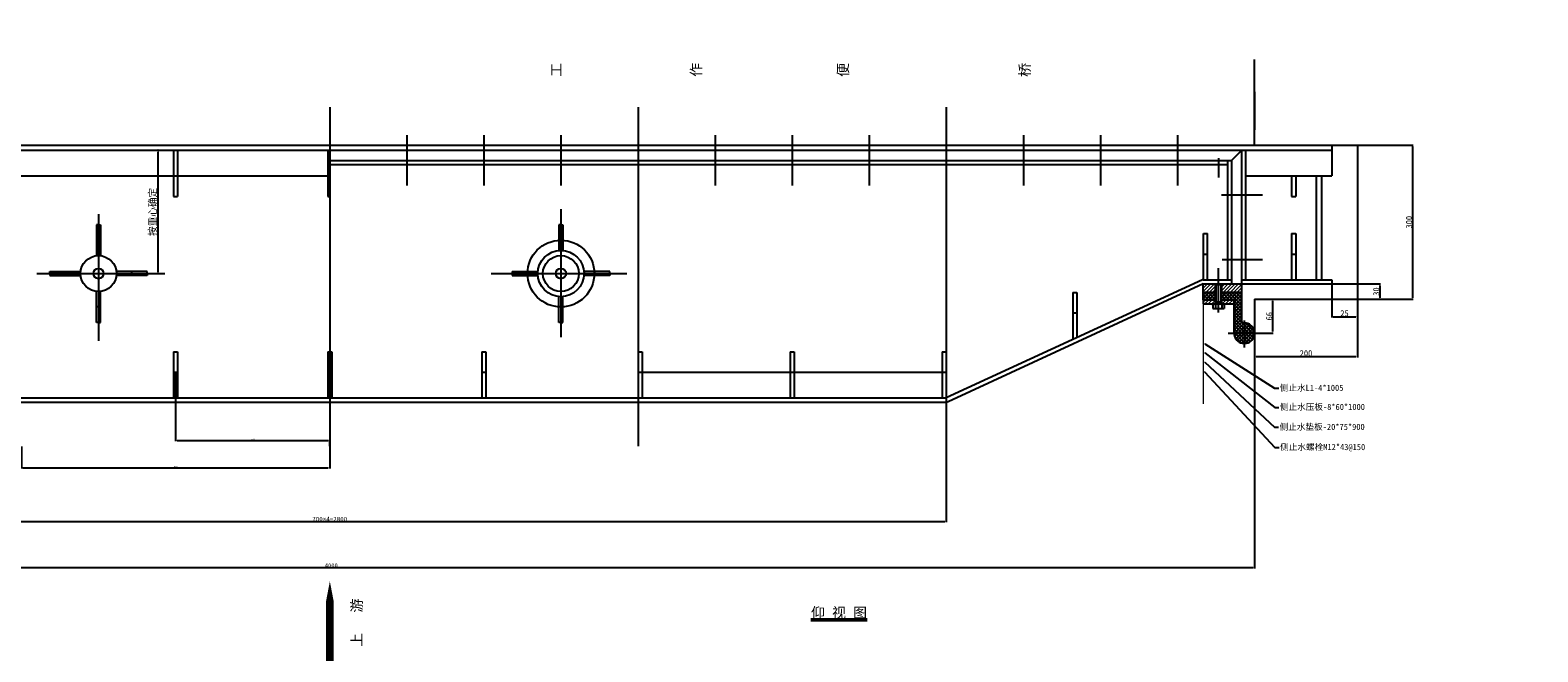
# Model space of a CAD drawing. Header units: millimetres. Extents: x 5419 to 25931, y -1907 to 3833.
# Tile 3 of 10: x 7442 to 10376, y 134 to 1343. Entities that reach past the tile are written whole.
import ezdxf
from ezdxf import colors
from ezdxf.entities.mleader import LeaderData, LeaderLine
from ezdxf.math import Vec2, Vec3

# ---------------------------------------------------------------- set-up
doc = ezdxf.new("R2010")
doc.units = ezdxf.units.MM
doc.dimstyles.new('ISO-25', dxfattribs={"dimtxt": 3, "dimasz": 3, "dimexe": 1.25, "dimexo": 0.625, "dimtad": 1, "dimtxsty": 'Standard', "dimcen": 2.5, "dimadec": 0, "dimazin": 0, "dimtfac": 1, "dimtmove": 0, "dimatfit": 3, "dimfxl": 1, "dimarcsym": 0})

# ---------------------------------------------------------------- blocks, each defined once
blk = doc.blocks.new('*D1')
at = {"color": 0, "lineweight": -2}
for p, q in [((10025.7, 1119.7), (10133.4, 1119.7)), ((10132.2, 1116.7), (10132.2, 822.7)), ((10025.7, 819.7), (10133.4, 819.7))]:
    blk.add_line(p, q, dxfattribs=at)
at = {"color": 0, "lineweight": 50}
for points in [[(10131.7, 1116.7), (10132.7, 1116.7), (10132.2, 1119.7)], [(10131.7, 822.7), (10132.7, 822.7), (10132.2, 819.7)]]:
    blk.add_solid(points, dxfattribs=at)
at = {"layer": 'Defpoints', "color": 0, "lineweight": 50}
for p in [(10025.1, 1119.7), (10025.1, 819.7), (10132.2, 819.7)]:
    blk.add_point(p, dxfattribs=at)
at = {"color": 0, "lineweight": 13, "insert": (10125.6, 969.7), "char_height": 3, "attachment_point": 5, "rotation": 90}
blk.add_mtext('{\\H4x;300}', dxfattribs=at)
blk = doc.blocks.new('*D2')
at = {"color": 0, "lineweight": -2}
for p, q in [((9959.3, 849.7), (10069.8, 849.7)), ((10068.6, 846.7), (10068.6, 822.7)), ((9959.3, 819.7), (10069.8, 819.7))]:
    blk.add_line(p, q, dxfattribs=at)
at = {"color": 0, "lineweight": 50}
for points in [[(10068.1, 846.7), (10069.1, 846.7), (10068.6, 849.7)], [(10068.1, 822.7), (10069.1, 822.7), (10068.6, 819.7)]]:
    blk.add_solid(points, dxfattribs=at)
at = {"layer": 'Defpoints', "color": 0, "lineweight": 50}
for p in [(9958.6, 849.7), (9958.6, 819.7), (10068.6, 819.7)]:
    blk.add_point(p, dxfattribs=at)
at = {"color": 0, "lineweight": 13, "insert": (10061.9, 834.7), "char_height": 3, "attachment_point": 5, "rotation": 90}
blk.add_mtext('{\\H4x;30}', dxfattribs=at)
blk = doc.blocks.new('*D3')
at = {"color": 0, "lineweight": -2}
for p, q in [((9975.1, 853), (9975.1, 784.4)), ((10025.1, 853), (10025.1, 784.4)), ((9978.1, 785.7), (10022.1, 785.7))]:
    blk.add_line(p, q, dxfattribs=at)
at = {"color": 0, "lineweight": 50}
for points in [[(9978.1, 786.2), (9978.1, 785.2), (9975.1, 785.7)], [(10022.1, 786.2), (10022.1, 785.2), (10025.1, 785.7)]]:
    blk.add_solid(points, dxfattribs=at)
at = {"layer": 'Defpoints', "color": 0, "lineweight": 50}
for p in [(9975.1, 853.7), (10025.1, 853.7), (10025.1, 785.7)]:
    blk.add_point(p, dxfattribs=at)
at = {"color": 0, "lineweight": 13, "insert": (10000.1, 792.3), "char_height": 3, "attachment_point": 5}
blk.add_mtext('{\\H4x;25}', dxfattribs=at)
blk = doc.blocks.new('*D4')
at = {"color": 0, "lineweight": -2}
for p, q in [((9825.7, 819.7), (9861.3, 819.7)), ((9860.1, 816.7), (9860.1, 756.7)), ((9825.7, 753.7), (9861.3, 753.7))]:
    blk.add_line(p, q, dxfattribs=at)
at = {"color": 0, "lineweight": 50}
for points in [[(9859.6, 816.7), (9860.6, 816.7), (9860.1, 819.7)], [(9859.6, 756.7), (9860.6, 756.7), (9860.1, 753.7)]]:
    blk.add_solid(points, dxfattribs=at)
at = {"layer": 'Defpoints', "color": 0, "lineweight": 50}
for p in [(9825.1, 819.7), (9825.1, 753.7), (9860.1, 753.7)]:
    blk.add_point(p, dxfattribs=at)
at = {"color": 0, "lineweight": 13, "insert": (9853.4, 786.7), "char_height": 3, "attachment_point": 5, "rotation": 90}
blk.add_mtext('{\\H4x;66}', dxfattribs=at)
blk = doc.blocks.new('*D5')
at = {"color": 0, "lineweight": -2}
for p, q in [((10025.1, 818.1), (10025.1, 706.6)), ((9825.1, 714.8), (9825.1, 706.6)), ((10022.1, 707.8), (9828.1, 707.8))]:
    blk.add_line(p, q, dxfattribs=at)
at = {"color": 0, "lineweight": 50}
for points in [[(9828.1, 708.3), (9828.1, 707.3), (9825.1, 707.8)], [(10022.1, 708.3), (10022.1, 707.3), (10025.1, 707.8)]]:
    blk.add_solid(points, dxfattribs=at)
at = {"layer": 'Defpoints', "color": 0, "lineweight": 50}
for p in [(10025.1, 818.7), (9825.1, 715.4), (9825.1, 707.8)]:
    blk.add_point(p, dxfattribs=at)
at = {"color": 0, "lineweight": 13, "insert": (9925.1, 714.5), "char_height": 3, "attachment_point": 5}
blk.add_mtext('{\\H4x;200}', dxfattribs=at)
blk = doc.blocks.new('*D6')
at = {"color": 0, "lineweight": -2}
for p, q in [((6225.1, 704.2), (6225.1, 295.8)), ((9825.1, 697.2), (9825.1, 295.8)), ((9822.1, 297.1), (6228.1, 297.1))]:
    blk.add_line(p, q, dxfattribs=at)
at = {"color": 0, "lineweight": 50}
for points in [[(6228.1, 297.6), (6228.1, 296.6), (6225.1, 297.1)], [(9822.1, 297.6), (9822.1, 296.6), (9825.1, 297.1)]]:
    blk.add_solid(points, dxfattribs=at)
at = {"layer": 'Defpoints', "color": 0, "lineweight": 50}
for p in [(6225.1, 704.8), (9825.1, 697.8), (6225.1, 297.1)]:
    blk.add_point(p, dxfattribs=at)
at = {"color": 0, "lineweight": 13, "insert": (8025.1, 301.7), "char_height": 8, "attachment_point": 5}
blk.add_mtext(' 4000', dxfattribs=at)
blk = doc.blocks.new('*D50')
at = {"color": 0, "lineweight": -2}
for p, q in [((7691.5, 1109.7), (7690.3, 1109.7)), ((7691.5, 872.7), (7691.5, 1106.7)), ((7691.5, 869.7), (7690.3, 869.7))]:
    blk.add_line(p, q, dxfattribs=at)
at = {"color": 0, "lineweight": 50}
for points in [[(7691, 1106.7), (7692, 1106.7), (7691.5, 1109.7)], [(7691, 872.7), (7692, 872.7), (7691.5, 869.7)]]:
    blk.add_solid(points, dxfattribs=at)
at = {"layer": 'Defpoints', "color": 0, "lineweight": 50}
for p in [(7691.5, 1109.7), (7692.1, 1109.7), (7692.1, 869.7)]:
    blk.add_point(p, dxfattribs=at)
at = {"color": 0, "lineweight": 13, "insert": (7681.5, 989.7), "char_height": 3, "attachment_point": 5, "rotation": 90}
blk.add_mtext('{\\H4.8x;按重心确定}', dxfattribs=at)
blk = doc.blocks.new('*D71')
at = {"color": 0, "lineweight": -2}
for p, q in [((7425.1, 533.3), (7425.1, 490.2)), ((8025.1, 533.3), (8025.1, 490.2)), ((7428.1, 491.4), (8022.1, 491.4))]:
    blk.add_line(p, q, dxfattribs=at)
at = {"color": 0, "lineweight": 50}
for points in [[(7428.1, 491.9), (7428.1, 490.9), (7425.1, 491.4)], [(8022.1, 491.9), (8022.1, 490.9), (8025.1, 491.4)]]:
    blk.add_solid(points, dxfattribs=at)
at = {"layer": 'Defpoints', "color": 0, "lineweight": 50}
for p in [(7425.1, 534), (8025.1, 534), (8025.1, 491.4)]:
    blk.add_point(p, dxfattribs=at)
at = {"color": 0, "lineweight": 13, "insert": (7725.1, 493.6), "char_height": 3, "attachment_point": 5}
blk.add_mtext('700', dxfattribs=at)
blk = doc.blocks.new('*D72')
at = {"color": 0, "lineweight": -2}
for p, q in [((7725.1, 677), (7725.1, 543.8)), ((7728.1, 545.1), (8022.1, 545.1)), ((8025.1, 534), (8025.1, 546.3))]:
    blk.add_line(p, q, dxfattribs=at)
at = {"color": 0, "lineweight": 50}
for points in [[(7728.1, 545.6), (7728.1, 544.6), (7725.1, 545.1)], [(8022.1, 545.6), (8022.1, 544.6), (8025.1, 545.1)]]:
    blk.add_solid(points, dxfattribs=at)
at = {"layer": 'Defpoints', "color": 0, "lineweight": 50}
for p in [(7725.1, 677.7), (8025.1, 545.1), (8025.1, 533.3)]:
    blk.add_point(p, dxfattribs=at)
at = {"color": 0, "lineweight": 13, "insert": (7875.1, 547.2), "char_height": 3, "attachment_point": 5}
blk.add_mtext('350', dxfattribs=at)
blk = doc.blocks.new('*D73')
at = {"color": 0, "lineweight": -2}
for p, q in [((6825.1, 627), (6825.1, 385.8)), ((9225.1, 627), (9225.1, 385.8)), ((6828.1, 387.1), (9222.1, 387.1))]:
    blk.add_line(p, q, dxfattribs=at)
at = {"color": 0, "lineweight": 50}
for points in [[(6828.1, 387.6), (6828.1, 386.6), (6825.1, 387.1)], [(9222.1, 387.6), (9222.1, 386.6), (9225.1, 387.1)]]:
    blk.add_solid(points, dxfattribs=at)
at = {"layer": 'Defpoints', "color": 0, "lineweight": 50}
for p in [(6825.1, 627.7), (9225.1, 627.7), (9225.1, 387.1)]:
    blk.add_point(p, dxfattribs=at)
at = {"color": 0, "lineweight": 50, "insert": (8025.1, 392), "char_height": 8, "attachment_point": 5}
blk.add_mtext('{\\H1.0833x;700\\fYouYuan|b0|i0|c134|p49;\\C256;×4\\fSimSun|b0|i0|c134|p2;=2800\\fSimSun|b0|i0|c134|p34;\\C0; }', dxfattribs=at)

msp = doc.modelspace()

# ---------------------------------------------------------------- hatches: boundary and pattern name
h = msp.add_hatch()
h.set_pattern_fill('ANSI37', color=256, scale=1.5, style=0)
h.paths.add_polyline_path([(7803.374, -904.934), (7783.374, -904.934), (7783.374, -948.934), (7803.374, -948.934)])
h.paths.add_polyline_path([(7803.374, -960.934), (7783.374, -960.934), (7783.374, -1009.934), (7803.374, -1009.934)])
h.paths.add_polyline_path([(8864.348, -948.934), (8884.348, -948.934), (8884.348, -904.934), (8864.348, -904.934)])
h.paths.add_polyline_path([(8864.348, -1009.934), (8884.348, -1009.934), (8884.348, -960.934), (8864.348, -960.934)])
h.paths.add_polyline_path([(11257.958, 1819.654), (11237.958, 1819.654), (11237.958, 1775.654), (11257.958, 1775.654)])
h.paths.add_polyline_path([(11257.958, 1763.654), (11237.958, 1763.654), (11237.958, 1714.654), (11257.958, 1714.654)])
h.paths.add_polyline_path([(9785.086, 818.654), (9785.086, 753.654), (9805.086, 753.654), (9805.086, 773.654, 0.02177006), (9803.347, 773.578, -0.43995086), (9800.086, 776.567), (9800.086, 833.654), (9761.086, 833.654), (9761.086, 818.654)])
h.paths.add_polyline_path([(9805.086, 753.654), (9825.086, 753.654, 0.41421356), (9805.086, 773.654)])
h.paths.add_polyline_path([(9805.086, 733.654, 0.41421356), (9825.086, 753.654), (9805.086, 753.654)])
h.paths.add_polyline_path([(9805.086, 753.654), (9785.086, 753.654, 0.41421356), (9805.086, 733.654)])
h.paths.add_polyline_path([(9749.086, 818.654), (9749.086, 833.654), (9725.086, 833.654), (9725.086, 818.654)])
h.paths.add_polyline_path([(6245.086, 753.654), (6245.086, 773.654, 0.41421356), (6225.086, 753.654)])
h.paths.add_polyline_path([(6245.086, 753.654), (6225.086, 753.654, 0.41421356), (6245.086, 733.654)])
h.paths.add_polyline_path([(6245.086, 753.654), (6245.086, 733.654, 0.41421356), (6265.086, 753.654)])
h.paths.add_polyline_path([(6265.086, 818.654), (6289.086, 818.654), (6289.086, 833.654), (6250.086, 833.654), (6250.086, 776.567, -0.43995086), (6246.826, 773.578, 0.02177006), (6245.086, 773.654), (6245.086, 753.654), (6265.086, 753.654)])
h.paths.add_polyline_path([(6325.086, 818.654), (6325.086, 833.654), (6301.086, 833.654), (6301.086, 818.654)])
at = {"lineweight": 13}
h = msp.add_hatch(dxfattribs=at)
h.set_pattern_fill('ANSI31', color=1, scale=1.5, style=0)
h.paths.add_polyline_path([(9800.086, 849.654), (9761.086, 849.654), (9761.086, 833.654), (9800.086, 833.654)])
h.paths.add_polyline_path([(9749.086, 849.654), (9725.127, 849.654), (9725.086, 849.635), (9725.086, 833.654), (9749.086, 833.654)])
h.paths.add_polyline_path([(9749.086, 818.654), (9725.086, 818.654), (9725.086, 810.654), (9749.086, 810.654)])
h.paths.add_polyline_path([(9785.086, 818.654), (9761.086, 818.654), (9761.086, 810.654), (9785.086, 810.654)])
h.paths.add_polyline_path([(6289.086, 849.654), (6250.086, 849.654), (6250.086, 833.654), (6289.086, 833.654)])
h.paths.add_polyline_path([(6325.086, 849.635), (6325.046, 849.654), (6301.086, 849.654), (6301.086, 833.654), (6325.086, 833.654)])
h.paths.add_polyline_path([(6325.086, 818.654), (6301.086, 818.654), (6301.086, 810.654), (6325.086, 810.654)])
h.paths.add_polyline_path([(6289.086, 818.654), (6265.086, 818.654), (6265.086, 810.654), (6289.086, 810.654)])

# ---------------------------------------------------------------- linework, layer by layer
for p, q in [((9825.086, 1119.654), (9825.086, 1285.931)), ((9825.086, 1223.588), (9825.086, 1149.654)), ((8025.086, 1193.588), (8025.086, 695.386)), ((8025.086, 1193.588), (8025.086, 627.208)), ((8025.086, 1193.588), (8025.086, 533.952)), ((8625.086, 1193.588), (8625.086, 533.952)), ((9225.086, 1193.588), (9225.086, 533.952)), ((6075.086, 1119.654), (9975.086, 1119.654)), ((8175.086, 1139.212), (8175.086, 1041.003)), ((8325.086, 1139.212), (8325.086, 1041.003)), ((8475.086, 1139.212), (8475.086, 1041.003)), ((8625.086, 1139.212), (8625.086, 1041.003)), ((8775.086, 1139.212), (8775.086, 1041.003)), ((8925.086, 1139.212), (8925.086, 1041.003)), ((9075.086, 1139.212), (9075.086, 1041.003)), ((9375.086, 1139.212), (9375.086, 1041.003)), ((9525.086, 1139.212), (9525.086, 1041.003)), ((9675.086, 1139.212), (9675.086, 1041.003)), ((9825.086, 1119.654), (10025.086, 1119.654)), ((9975.086, 1119.654), (9975.086, 1109.654)), ((10025.086, 1119.654), (10025.086, 819.654)), ((6075.086, 1109.654), (9975.086, 1109.654)), ((7721.086, 1109.654), (7721.086, 1019.654)), ((7729.086, 1109.654), (7729.086, 1019.654)), ((8021.086, 1109.654), (8021.086, 1019.654)), ((8025.086, 1089.654), (9780.213, 1089.654)), ((9755.086, 1094.017), (9755.086, 1056.896)), ((9772.213, 1089.654), (9772.213, 857.654)), ((9780.213, 1089.654), (9800.086, 1109.654)), ((9780.213, 1089.654), (9780.213, 857.654)), ((9800.086, 833.654), (9800.086, 1109.654)), ((9808.086, 857.654), (9808.086, 1109.654)), ((9975.086, 1109.654), (9975.086, 1059.654)), ((6250.359, 1059.654), (8025.086, 1059.654)), ((8025.086, 1081.654), (9772.213, 1081.654)), ((9808.086, 1059.654), (9975.086, 1059.654)), ((9897.086, 1059.654), (9897.086, 1019.654)), ((9905.086, 1059.654), (9905.086, 1019.654)), ((9945.086, 1059.654), (9945.086, 857.654)), ((9955.086, 1059.654), (9955.086, 859.654)), ((9955.086, 1059.654), (9955.086, 857.654)), ((7721.086, 1019.654), (7729.086, 1019.654)), ((8021.086, 1019.654), (8025.086, 1019.654)), ((9760.687, 1022.947), (9840.294, 1022.947)), ((9897.086, 1019.654), (9905.086, 1019.654)), ((7575.086, 984.979), (7575.086, 738.64)), ((8475.086, 994.932), (8475.086, 746.104)), ((7571.086, 964.654), (7571.086, 904.424)), ((7575.086, 964.654), (7571.086, 964.654)), ((7575.086, 964.654), (7579.086, 964.654)), ((7579.086, 964.654), (7579.086, 904.424)), ((8471.086, 964.654), (8471.086, 914.476)), ((8475.086, 964.654), (8471.086, 964.654)), ((8475.086, 964.739), (8475.086, 759.412)), ((8475.086, 964.654), (8479.086, 964.654)), ((8479.086, 964.654), (8479.086, 914.476)), ((9725.369, 947.654), (9733.369, 947.654)), ((9725.369, 857.654), (9725.369, 947.654)), ((9733.369, 857.654), (9733.369, 947.654)), ((9897.086, 947.654), (9897.086, 857.654)), ((9897.086, 947.654), (9905.086, 947.654)), ((9897.086, 947.654), (9897.086, 857.654)), ((9905.086, 947.654), (9905.086, 857.654)), ((9905.086, 947.654), (9905.086, 857.654)), ((7575.086, 934.654), (7571.086, 934.654)), ((7575.086, 934.654), (7579.086, 934.654)), ((8475.086, 934.654), (8471.086, 934.654)), ((8475.086, 934.654), (8479.086, 934.654)), ((9725.369, 907.654), (9733.369, 907.654)), ((9761.922, 897.216), (9840.294, 897.216)), ((9897.086, 907.654), (9905.086, 907.654)), ((7455.051, 869.654), (7704.193, 869.654)), ((7480.086, 873.654), (7540.316, 873.654)), ((7480.086, 869.654), (7480.086, 873.654)), ((7480.086, 869.654), (7480.086, 865.654)), ((7480.086, 865.654), (7540.316, 865.654)), ((7510.086, 869.654), (7510.086, 873.654)), ((7510.086, 869.654), (7510.086, 865.654)), ((7670.086, 873.654), (7609.857, 873.654)), ((7670.086, 865.654), (7609.857, 865.654)), ((7640.086, 869.654), (7640.086, 873.654)), ((7640.086, 869.654), (7640.086, 865.654)), ((7670.086, 869.654), (7670.086, 873.654)), ((7670.086, 869.654), (7670.086, 865.654)), ((8339.506, 869.654), (8603.596, 869.654)), ((8354.454, 869.654), (8591.33, 869.654)), ((8380.086, 873.654), (8430.265, 873.654)), ((8380.086, 873.654), (8380.086, 865.654)), ((8380.086, 865.654), (8430.265, 865.654)), ((8410.086, 869.654), (8410.086, 873.654)), ((8410.086, 869.654), (8410.086, 865.654)), ((8570.086, 873.654), (8519.908, 873.654)), ((8570.086, 865.654), (8519.908, 865.654)), ((8540.086, 869.654), (8540.086, 873.654)), ((8540.086, 869.654), (8540.086, 865.654)), ((8570.086, 869.654), (8570.086, 873.654)), ((8570.086, 869.654), (8570.086, 865.654)), ((9723.369, 857.654), (9225.086, 627.654)), ((9725.086, 857.654), (9723.369, 857.654)), ((9725.086, 857.654), (9780.213, 857.654)), ((9755.086, 794.241), (9755.086, 880.042)), ((9780.213, 857.654), (9780.213, 849.654)), ((9800.086, 857.654), (9975.086, 857.654)), ((9975.086, 857.654), (9975.086, 849.654)), ((7571.086, 774.654), (7571.086, 834.883)), ((7579.086, 774.654), (7579.086, 834.883)), ((8471.086, 774.654), (8471.086, 824.832)), ((8479.086, 774.654), (8479.086, 824.832)), ((9725.127, 849.654), (9228.439, 620.39)), ((9471.086, 833.05), (9471.086, 741.204)), ((9471.086, 833.05), (9479.086, 833.05)), ((9479.086, 833.05), (9479.086, 744.896)), ((9725.086, 849.654), (9975.086, 849.654)), ((9725.086, 833.654), (9725.086, 849.654)), ((9725.086, 833.654), (9749.086, 833.654)), ((9725.086, 818.654), (9725.086, 833.654)), ((9749.086, 808.154), (9749.086, 849.654)), ((9749.086, 848.654), (9750.086, 849.654)), ((9749.086, 848.654), (9761.086, 848.654)), ((9750.086, 814.52), (9750.086, 849.654)), ((9760.086, 814.52), (9760.086, 849.654)), ((9761.086, 848.654), (9760.086, 849.654)), ((9761.086, 808.154), (9761.086, 849.654)), ((9761.086, 833.654), (9800.086, 833.654)), ((9800.086, 776.567), (9800.086, 833.654)), ((7575.086, 804.654), (7571.086, 804.654)), ((7575.086, 804.654), (7579.086, 804.654)), ((8475.086, 804.654), (8471.086, 804.654)), ((8475.086, 804.654), (8479.086, 804.654)), ((9471.086, 793.05), (9479.086, 793.05)), ((9725.086, 818.654), (9749.086, 818.654)), ((9725.086, 818.654), (9725.086, 810.654)), ((9725.086, 810.654), (9785.086, 810.654)), ((9744.086, 808.154), (9744.086, 810.654)), ((9744.086, 810.654), (9744.086, 801.654)), ((9744.086, 801.654), (9766.086, 801.654)), ((9749.086, 814.52), (9761.086, 814.52)), ((9749.086, 810.654), (9749.086, 801.654)), ((9761.086, 818.654), (9785.086, 818.654)), ((9761.086, 810.654), (9761.086, 801.654)), ((9766.086, 808.154), (9766.086, 810.654)), ((9766.086, 810.654), (9766.086, 801.654)), ((9785.086, 753.654), (9785.086, 818.654)), ((9785.086, 753.654), (9785.086, 818.654)), ((9825.086, 819.654), (10025.086, 819.654)), ((9825.086, 819.654), (9825.086, 695.386)), ((7575.086, 774.654), (7571.086, 774.654)), ((7575.086, 774.654), (7579.086, 774.654)), ((8475.086, 774.654), (8471.086, 774.654)), ((8475.086, 774.654), (8479.086, 774.654)), ((9805.086, 778.333), (9805.086, 726.008)), ((9773.481, 753.654), (9837.427, 753.654)), ((7721.086, 717.654), (7721.086, 627.654)), ((7721.086, 717.654), (7729.086, 717.654)), ((7729.086, 717.654), (7729.086, 627.654)), ((8021.086, 717.654), (8021.086, 627.654)), ((8021.086, 717.654), (8029.086, 717.654)), ((8029.086, 717.654), (8029.086, 627.654)), ((8321.086, 717.654), (8321.086, 627.654)), ((8321.086, 717.654), (8329.086, 717.654)), ((8329.086, 717.654), (8329.086, 627.654)), ((8625.086, 717.654), (8633.086, 717.654)), ((8633.086, 717.654), (8633.086, 627.654)), ((8921.086, 717.654), (8921.086, 627.654)), ((8921.086, 717.654), (8929.086, 717.654)), ((8929.086, 717.654), (8929.086, 627.654)), ((9217.086, 717.654), (9217.086, 627.654)), ((9217.086, 717.654), (9225.086, 717.654)), ((7721.086, 677.654), (7729.086, 677.654)), ((8021.086, 677.654), (8029.086, 677.654)), ((8321.086, 677.654), (8329.086, 677.654)), ((8625.086, 677.654), (9225.086, 677.654)), ((6823.329, 619.654), (9226.844, 619.654)), ((6825.086, 627.654), (9225.086, 627.654)), ((9228.439, 620.39), (9226.844, 619.654))]:
    msp.add_line(p, q)
at = {"color": 1, "lineweight": 13}
msp.add_line((9725.086, 810.654), (9725.086, 616.43), dxfattribs=at)
at = {"lineweight": 50}
msp.add_lwpolyline([(8025.345, 95.491, 15, 15, 0), (8025.345, 192.138, 30, 0, 0), (8025.345, 270.96, 0, 0, 0)], format="xyseb", dxfattribs=at)
for centre, radius in [((8475.086, 869.654), 65), ((8475.086, 869.654), 45), ((7575.086, 869.654), 35), ((8475.086, 869.654), 35), ((7575.086, 869.654), 10), ((8475.086, 869.654), 10)]:
    msp.add_circle(centre, radius)
for centre, radius, end in [((9805.086, 753.654), 20, 94.988542), ((9803.086, 776.567), 3, 274.988542)]:
    msp.add_arc(centre, radius, 180, end)

# ---------------------------------------------------------------- texts
at = {"lineweight": 50, "char_height": 20, "attachment_point": 1}
for s, insert, width in [('{\\f@NSimSun|b0|i0|c134|p49;工                  作                   便                        桥}', (8452.057, 1275.7), 3160.18978), ('{\\f@NSimSun|b0|i0|c134|p49;游\\P\\P上}', (8063.598, 233.252), 47.37542), ('{\\fNSimSun|b1|i0|c134|p49;\\L仰 视 图}', (8961.716, 219.943), 249.8993)]:
    msp.add_mtext(s, dxfattribs=dict(at, insert=insert, width=width))

# ---------------------------------------------------------------- dimensions: what is measured, and where the dimension line sits
at = {"color": 1, "lineweight": 13}
for base, p1, p2, text, picture, middle in [((10132.177, 819.654), (10025.086, 1119.654), (10025.086, 819.654), '{\\H4x;<>}', '*D1', (10125.552, 969.654)), ((7691.528, 1109.654), (7692.143, 869.654), (7692.143, 1109.654), '{\\H4.8x;按重心确定}', '*D50', (7681.463, 989.654)), ((10068.55, 819.654), (9958.632, 849.654), (9958.632, 819.654), '{\\H4x;<>}', '*D2', (10061.925, 834.654)), ((9860.066, 753.654), (9825.086, 819.654), (9825.086, 753.654), '{\\H4x;<>}', '*D4', (9853.441, 786.654))]:
    dim = msp.add_linear_dim(base=base, p1=p1, p2=p2, angle=90, text=text, dimstyle='ISO-25', dxfattribs=at)
    dim.commit()
    dim.dimension.update_dxf_attribs({"geometry": picture, "text_midpoint": middle})
for base, p1, p2, text, picture, middle in [((10025.086, 785.681), (9975.086, 853.654), (10025.086, 853.654), '{\\H4x;25}', '*D3', (10000.086, 792.306)), ((9825.086, 707.836), (10025.086, 818.73), (9825.086, 715.376), '{\\H4x;<>}', '*D5', (9925.086, 714.461)), ((8025.086, 545.067), (7725.086, 677.654), (8025.086, 533.327), '350', '*D72', (7875.086, 547.192)), ((8025.086, 491.442), (7425.086, 533.952), (8025.086, 533.952), '700', '*D71', (7725.086, 493.567))]:
    dim = msp.add_linear_dim(base=base, p1=p1, p2=p2, text=text, dimstyle='ISO-25', dxfattribs=at)
    dim.commit()
    dim.dimension.update_dxf_attribs({"geometry": picture, "text_midpoint": middle})
dim = msp.add_linear_dim(base=(6225.086, 297.092), p1=(9825.086, 697.811), p2=(6225.086, 704.802), text=' 4000', dimstyle='ISO-25', override={"dimtxt": 8}, dxfattribs=at)
dim.commit()
dim.dimension.update_dxf_attribs({"geometry": '*D6', "text_midpoint": (8025.086, 301.717)})
at = {"color": 1, "lineweight": 50}
dim = msp.add_linear_dim(base=(9225.086, 387.076), p1=(6825.086, 627.654), p2=(9225.086, 627.654), text='{\\H1.0833x;700\\fYouYuan|b0|i0|c134|p49;\\C256;×4\\fSimSun|b0|i0|c134|p2;=2800\\fSimSun|b0|i0|c134|p34;\\C0; }', dimstyle='ISO-25', override={"dimtxt": 8}, dxfattribs=at)
dim.commit()
dim.dimension.update_dxf_attribs({"geometry": '*D73', "text_midpoint": (8025.086, 392.034)})

# ---------------------------------------------------------------- leaders
at = {"color": 1, "lineweight": 13}
ml = msp.add_multileader_mtext('Standard', dxfattribs=at)
ml.set_content('侧止水L1-4*1005', color=1)
ml.set_leader_properties()
ml.build(insert=Vec2(0, 0))
ctx = ml.context
ctx.base_point, ctx.char_height, ctx.plane_origin = Vec3(9872.039, 646.538), 12, Vec3(9725.086, 646.538)
notes = []
notes.append((ctx, [(0, (1, 1, 0), (9864.039, 646.538), (1, 0), 8, [(0, [(9725.086, 734.821)], 0, [])])]))
ctx.mtext.insert, ctx.mtext.flow_direction = Vec3(9874.039, 653.405), 5
ml = msp.add_multileader_mtext('Standard', dxfattribs=at)
ml.set_content('侧止水压板-8*60*1000', color=1)
ml.set_leader_properties()
ml.build(insert=Vec2(0, 0))
ctx = ml.context
ctx.base_point, ctx.char_height, ctx.plane_origin = Vec3(9872.169, 609.338), 12, Vec3(9725.086, 609.338)
notes.append((ctx, [(0, (1, 1, 0), (9864.169, 609.338), (1, 0), 8, [(0, [(9725.086, 717.631)], 0, [])])]))
ctx.mtext.insert, ctx.mtext.flow_direction = Vec3(9874.169, 616.238), 5
ml = msp.add_multileader_mtext('Standard', dxfattribs=at)
ml.set_content('侧止水垫板-20*75*900', color=1)
ml.set_leader_properties()
ml.build(insert=Vec2(0, 0))
ctx = ml.context
ctx.base_point, ctx.char_height, ctx.plane_origin = Vec3(9871.732, 570.56), 12, Vec3(9725.086, 570.56)
notes.append((ctx, [(0, (1, 1, 0), (9863.732, 570.56), (1, 0), 8, [(0, [(9725.086, 699.713)], 0, [])])]))
ctx.mtext.insert, ctx.mtext.flow_direction = Vec3(9873.732, 577.46), 5
ml = msp.add_multileader_mtext('Standard', dxfattribs=at)
ml.set_content('侧止水螺栓M12*43@150', color=1)
ml.set_leader_properties()
ml.build(insert=Vec2(0, 0))
ctx = ml.context
ctx.base_point, ctx.char_height, ctx.plane_origin = Vec3(9872.728, 531.279), 12, Vec3(9725.086, 531.279)
notes.append((ctx, [(0, (1, 1, 0), (9864.728, 531.279), (1, 0), 8, [(0, [(9725.086, 681.562)], 0, [])])]))
ctx.mtext.insert, ctx.mtext.flow_direction = Vec3(9874.728, 538.145), 5
for ctx, leaders in notes:
    for number, flags, end, landing, length, lines in leaders:
        leader = LeaderData()
        leader.index, (leader.has_last_leader_line, leader.has_dogleg_vector, leader.attachment_direction) = number, flags
        leader.last_leader_point, leader.dogleg_vector, leader.dogleg_length = Vec3(end), Vec3(landing), length
        for number, points, colour, breaks in lines:
            line = LeaderLine()
            line.index, line.vertices, line.color, line.breaks = number, Vec3.list(points), colors.encode_raw_color(colour), breaks
            leader.lines.append(line)
        ctx.leaders.append(leader)

doc.saveas('drawing.dxf')
